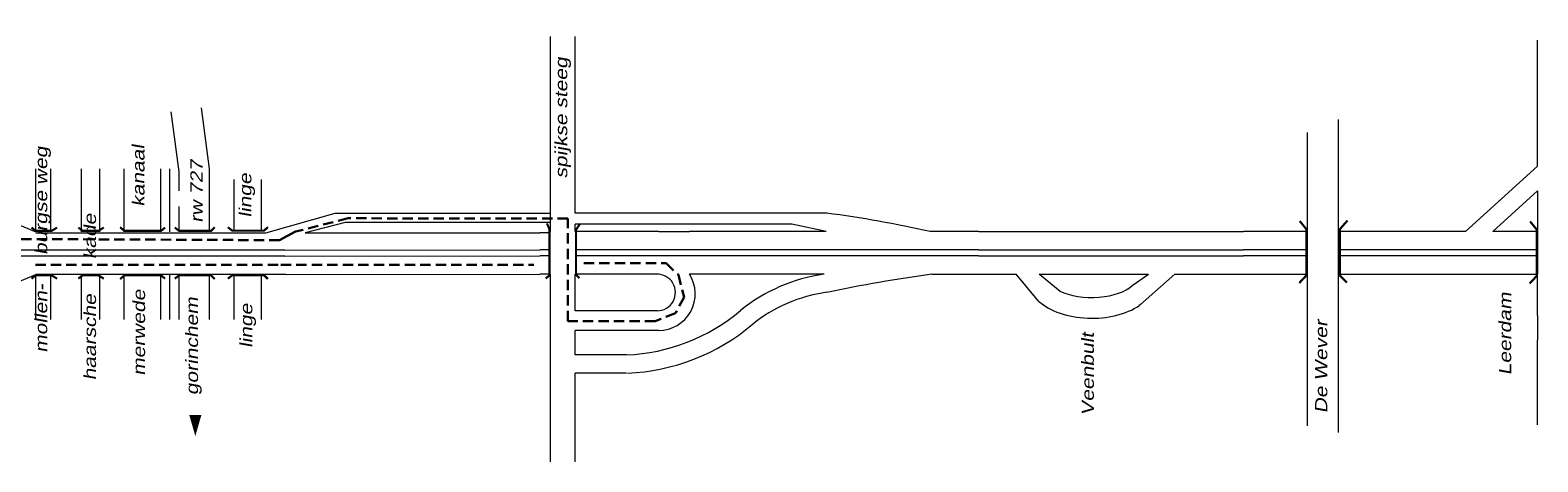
# Model space of a CAD drawing. Header units: metres. Extents: x 534 to 2631, y -2348 to -1484.
# Tile 6 of 10: x 1881 to 2066, y -1873 to -1820. Entities that reach past the tile are written whole.
import ezdxf

# ---------------------------------------------------------------- set-up
doc = ezdxf.new("R2010")
doc.units = ezdxf.units.M
doc.linetypes.add('DASHED', pattern=[19.05, 12.7, -6.35])
doc.layers.get('0').update_dxf_attribs({"lineweight": 0})
for name, color, linetype, lineweight in [('ROUTE1RIJDEN', 10, 'DASHED', 30), ('STROOI', 7, 'Continuous', 0), ('Text', 7, 'Continuous', 0)]:
    doc.layers.add(name, color=color, linetype=linetype, lineweight=lineweight)
doc.styles.add('ISO25', font='ARIALN.TTF', dxfattribs={"width": 1.5, "oblique": 10})

msp = doc.modelspace()

# ---------------------------------------------------------------- linework, layer by layer
at = {"ltscale": 0.5}
for p, q in [((2041.79, -1850.14), (2041.79, -1831.13)), ((1947.92, -1834.94), (1947.92, -1832.69)), ((2037.95, -1832.71), (2037.95, -1868.8)), ((1947.92, -1840.39), (1947.92, -1837.96)), ((1918.38, -1842.67), (1909.88, -1845.09)), ((1919.68, -1843.8), (1914.76, -1845.06)), ((1944.89, -1842.67), (1918.38, -1842.67)), ((1944.8, -1843.8), (1919.68, -1843.8)), ((1978.88, -1842.64), (1947.92, -1842.64)), ((1974.59, -1843.98), (1947.92, -1843.98)), ((1978.78, -1844.89), (1974.59, -1843.98)), ((1909.88, -1845.09), (1909.84, -1845.1)), ((1914.76, -1845.06), (1943.59, -1845.06)), ((1958.17, -1844.89), (1961.99, -1844.89)), ((1997.52, -1844.89), (2030.12, -1844.89)), ((2066.26, -1844.97), (2066.26, -1850.14)), ((1912.24, -1847.18), (1943.59, -1847.13)), ((1912.24, -1847.93), (1943.59, -1847.88)), ((1997.52, -1847.13), (2030.12, -1847.13)), ((1997.52, -1847.88), (2030.12, -1847.88)), ((1912.38, -1850.18), (1943.59, -1850.14)), ((1997.52, -1850.14), (2002.17, -1850.14)), ((2002.17, -1850.14), (2002.17, -1850.14)), ((2004.96, -1853.5), (2002.17, -1850.14)), ((2004.98, -1850.14), (2018.45, -1850.14)), ((2005.02, -1850.17), (2004.98, -1850.14)), ((2007.56, -1852.25), (2005.02, -1850.17)), ((2016.41, -1851.55), (2018.45, -1850.14)), ((2017.45, -1853.86), (2021.68, -1850.14)), ((2021.68, -1850.14), (2030.12, -1850.14)), ((2021.68, -1850.14), (2021.68, -1850.14)), ((2057.32, -1850.14), (2060.67, -1850.14)), ((2017.45, -1853.86), (2017.3, -1854)), ((2066.26, -1855.21), (2066.26, -1858.25))]:
    msp.add_line(p, q, dxfattribs=at)
for centre, major_axis, ratio, start_param, end_param in [((2011.46, -1850.44), (-5.5, 0), 0.465116, 7.058853, 8.975106), ((2011.46, -1850.89), (-7.84, 0), 0.595222, 6.877331, 8.695252)]:
    msp.add_ellipse(centre, major_axis=major_axis, ratio=ratio, start_param=start_param, end_param=end_param, dxfattribs=at)
at = {"layer": 'ROUTE1RIJDEN', "ltscale": 0.1}
for p, q in [((1920.02, -1843.27), (1913.57, -1844.91)), ((1947.04, -1843.3), (1920.02, -1843.27)), ((1947.04, -1855.91), (1947.04, -1843.3)), ((1911.59, -1845.96), (1879.26, -1845.82)), ((1881.57, -1848.99), (1911.74, -1848.99)), ((1911.74, -1848.99), (1942.86, -1848.99)), ((1948.99, -1848.8), (1959.12, -1848.8)), ((1959.12, -1848.8), (1960.63, -1850.22)), ((1960.63, -1850.22), (1961.34, -1852.98)), ((1961.34, -1852.98), (1960.27, -1854.93)), ((1960.27, -1854.93), (1957.78, -1855.91)), ((1957.78, -1855.91), (1947.04, -1855.91))]:
    msp.add_line(p, q, dxfattribs=at)
at = {"layer": 'ROUTE1RIJDEN', "ltscale": 0.5}
msp.add_line((1913.57, -1844.91), (1911.59, -1845.96), dxfattribs=at)
at = {"layer": 'STROOI', "color": 7}
for p, q in [((1944.92, -1831.86), (1944.92, -1820.91)), ((1947.92, -1832.69), (1947.92, -1820.91)), ((2066.26, -1836.86), (2066.26, -1821.37)), ((1899.25, -1837.56), (1898.25, -1830.17)), ((1903, -1837.2), (1901.99, -1829.7)), ((1944.92, -1844.88), (1944.92, -1831.86)), ((1947.92, -1837.96), (1947.92, -1834.94)), ((2066.26, -1836.86), (2057.41, -1844.89)), ((1881.61, -1844.93), (1881.61, -1837.2)), ((1883.49, -1844.93), (1883.49, -1837.2)), ((1887.24, -1844.93), (1887.24, -1837.2)), ((1889.49, -1844.93), (1889.49, -1837.2)), ((1892.49, -1844.93), (1892.49, -1837.2)), ((1897, -1844.93), (1897, -1837.2)), ((1898.12, -1844.93), (1898.12, -1837.2)), ((1899.25, -1839.88), (1899.25, -1837.56)), ((1903, -1844.93), (1903, -1837.2)), ((1906, -1844.91), (1906, -1838.51)), ((1909.38, -1844.91), (1909.38, -1838.51)), ((1947.92, -1842.64), (1947.92, -1840.39)), ((2066.26, -1839.9), (2060.75, -1844.89)), ((2066.26, -1839.9), (2066.26, -1844.97)), ((1874.38, -1841.93), (1881.61, -1844.93)), ((1899.25, -1844.93), (1899.25, -1841.81)), ((1947.92, -1844.88), (1947.92, -1843.98)), ((1909.84, -1845.1), (1881.61, -1845.1)), ((1944.92, -1845.06), (1943.59, -1845.06)), ((1958.17, -1844.89), (1947.92, -1844.89)), ((1978.78, -1844.89), (1961.99, -1844.89)), ((1997.52, -1844.89), (1991.57, -1844.89)), ((2038.04, -1844.89), (2030.12, -1844.89)), ((2057.41, -1844.89), (2041.79, -1844.89)), ((2066.26, -1844.89), (2060.75, -1844.89)), ((1912.24, -1847.18), (1848.43, -1847.18)), ((1912.24, -1847.93), (1848.43, -1847.93)), ((1944.78, -1847.13), (1943.59, -1847.13)), ((1944.78, -1847.88), (1943.59, -1847.88)), ((1997.52, -1847.13), (1948.07, -1847.13)), ((1997.52, -1847.88), (1948.07, -1847.88)), ((2038.04, -1847.13), (2030.12, -1847.13)), ((2038.04, -1847.88), (2030.12, -1847.88)), ((2066.26, -1847.13), (2041.79, -1847.13)), ((2066.26, -1847.88), (2041.79, -1847.88)), ((1874.38, -1853.18), (1881.61, -1850.18)), ((1912.38, -1850.18), (1881.61, -1850.18)), ((1881.61, -1855.71), (1881.61, -1850.18)), ((1883.49, -1855.71), (1883.49, -1850.18)), ((1887.24, -1855.71), (1887.24, -1850.18)), ((1889.49, -1855.71), (1889.49, -1850.18)), ((1892.49, -1855.71), (1892.49, -1850.18)), ((1897, -1855.71), (1897, -1850.18)), ((1898.12, -1855.71), (1898.12, -1850.18)), ((1899.25, -1855.71), (1899.25, -1850.18)), ((1903, -1855.71), (1903, -1850.18)), ((1906, -1855.71), (1906, -1850.18)), ((1909.38, -1855.71), (1909.38, -1850.18)), ((1944.92, -1850.14), (1943.59, -1850.14)), ((1944.92, -1873.21), (1944.92, -1850.14)), ((1958.09, -1850.14), (1947.92, -1850.14)), ((1947.92, -1854.64), (1947.92, -1850.14)), ((1978.57, -1850.14), (1961.99, -1850.14)), ((1991.8, -1850.14), (1997.52, -1850.14)), ((2030.12, -1850.14), (2038.04, -1850.14)), ((2041.79, -1850.14), (2057.32, -1850.14)), ((2041.79, -1869.62), (2041.79, -1850.14)), ((2060.67, -1850.14), (2066.26, -1850.14)), ((2066.26, -1855.21), (2066.26, -1850.14)), ((1958.02, -1854.64), (1947.92, -1854.64)), ((1958.2, -1857.06), (1947.92, -1857.06)), ((1947.92, -1860.07), (1947.92, -1857.06)), ((2066.26, -1868.68), (2066.26, -1858.25)), ((1954.27, -1860.07), (1947.92, -1860.07)), ((1954.27, -1862.32), (1947.92, -1862.32)), ((1947.92, -1873.21), (1947.92, -1862.32))]:
    msp.add_line(p, q, dxfattribs=at)
at = {"layer": 'STROOI', "color": 7, "const_width": 0.263}
for points in [[(1884.24, -1844.41), (1883.58, -1844.81), (1881.63, -1844.81), (1881.1, -1844.41)], [(1889.99, -1844.41), (1889.33, -1844.81), (1887.38, -1844.81), (1886.85, -1844.41)], [(1897.52, -1844.41), (1897.03, -1844.81), (1892.52, -1844.81), (1891.99, -1844.37)], [(1903.62, -1844.37), (1903.18, -1844.81), (1899.24, -1844.81), (1898.71, -1844.41)], [(1910.16, -1844.34), (1909.71, -1844.78), (1905.77, -1844.78), (1905.24, -1844.38)], [(1944.32, -1850.68), (1944.78, -1850.27), (1944.78, -1844.62), (1944.47, -1843.9)], [(1948.45, -1850.63), (1948.04, -1850.17), (1948.04, -1844.67), (1948.51, -1844)], [(2036.96, -1851.23), (2037.83, -1850.3), (2037.83, -1844.6), (2037.02, -1843.6)], [(2042.84, -1851.17), (2041.96, -1850.3), (2041.96, -1844.6), (2042.9, -1843.54)], [(2065.29, -1851.29), (2066.17, -1850.35), (2066.17, -1844.66), (2065.35, -1843.66)], [(1884.24, -1850.69), (1883.58, -1850.29), (1881.63, -1850.29), (1881.1, -1850.69)], [(1889.99, -1850.69), (1889.33, -1850.29), (1887.38, -1850.29), (1886.85, -1850.69)], [(1897.52, -1850.69), (1897.03, -1850.29), (1892.52, -1850.29), (1891.99, -1850.74)], [(1903.62, -1850.74), (1903.18, -1850.29), (1899.24, -1850.29), (1898.71, -1850.69)], [(1910.16, -1850.74), (1909.71, -1850.29), (1905.77, -1850.29), (1905.24, -1850.69)]]:
    msp.add_lwpolyline(points, dxfattribs=at)
at = {"layer": 'STROOI', "color": 7}
for centre, radius, start, end in [((1960.47, -1982.93), 141.49, 77.3021, 82.5245), ((1958.02, -1852.39), 2.25, 270, 91.7731), ((1958.2, -1852.56), 4.5, 270, 32.5806), ((1981.45, -1870.87), 20.93, 97.9122, 129.0324), ((2018.75, -2044.95), 196.66, 97.8772, 101.697), ((1981.45, -1870.87), 18.68, 97.9122, 129.0324), ((1953.25, -1836.76), 23.33, 272.5044, 310.0798), ((1953.25, -1836.76), 25.58, 272.5044, 310.0798)]:
    msp.add_arc(centre, radius, start, end, dxfattribs=at)
at = {"layer": 'Text'}
msp.add_lwpolyline([(1901.24, -1867.44, 1.5, 0, 0), (1901.24, -1870.05, 0, 0, 0)], format="xyseb", dxfattribs=at)

# ---------------------------------------------------------------- texts
at = {"layer": 'Text', "style": 'ISO25', "oblique": 10, "width": 1.5}
for s, p in [('spijkse steeg', (1946.97, -1838.37)), ('mollen-     burgse weg', (1883.03, -1859.8)), ('kanaal', (1894.99, -1841.84)), ('rw 727', (1902.13, -1843.82)), ('linge', (1908.13, -1843.18)), ('haarsche      kade', (1889.03, -1863.19)), ('merwede', (1895.06, -1862.63)), ('gorinchem', (1901.57, -1865.01)), ('Leerdam', (2063.02, -1862.56)), ('linge', (1908.25, -1859.21)), ('Veenbult', (2011.71, -1867.52)), ('De Wever', (2040.41, -1867.24))]:
    msp.add_text(s, height=1.5, rotation=90, dxfattribs=at).set_placement(p)

doc.saveas('drawing.dxf')
